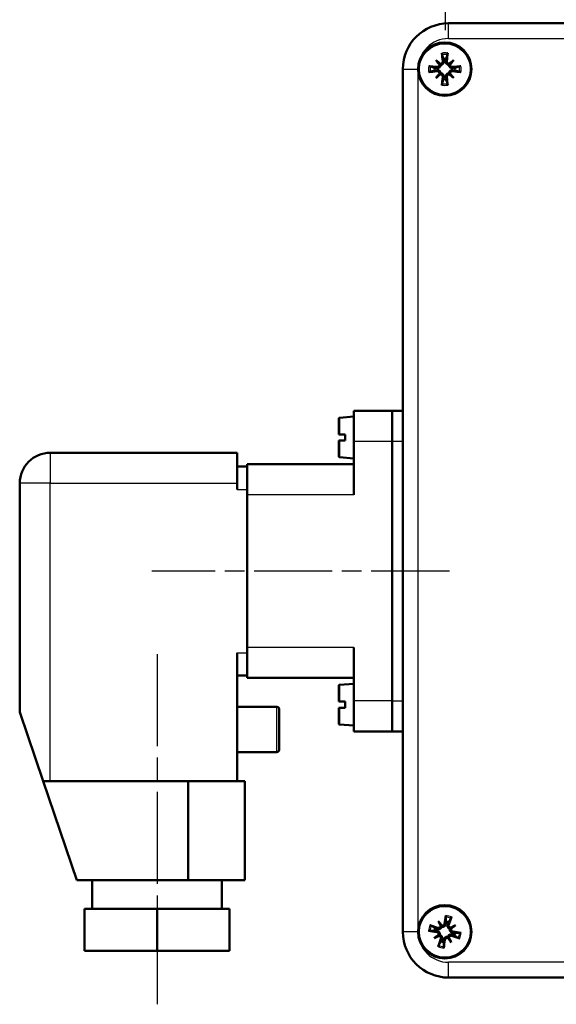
# Model space of a CAD drawing. Header units: millimetres. Extents: x 86 to 855, y 272 to 1215.
# Tile 2 of 9: x 662 to 732, y 568 to 697. Entities that reach past the tile are written whole.
import ezdxf

# ---------------------------------------------------------------- set-up
doc = ezdxf.new("R2010")
doc.units = ezdxf.units.MM
doc.header["$LTSCALE"] = 5
doc.linetypes.add('CHAIN', pattern=[0.3543, 0.2362, -0.0295, 0.0591, -0.0295])
for name, color, linetype, lineweight in [('Mittellinie(DIN)', 4, 'CHAIN', 25), ('Sichtbare Kanten(DIN)', 7, 'Continuous', 50), ('Sichtbare tangentiale Kanten(DIN)', 3, 'Continuous', 25)]:
    doc.layers.add(name, color=color, linetype=linetype, lineweight=lineweight)

msp = doc.modelspace()

# ---------------------------------------------------------------- linework, layer by layer
at = {"layer": 'Mittellinie(DIN)', "linetype": 'CHAIN', "ltscale": 23.990969}
msp.add_line((717.83, 696.05), (717.83, 759.82), dxfattribs=at)
at = {"layer": 'Mittellinie(DIN)', "linetype": 'CHAIN', "ltscale": 8.667317}
msp.add_line((718.36, 625.2), (679.36, 625.2), dxfattribs=at)
at = {"layer": 'Mittellinie(DIN)', "linetype": 'CHAIN', "ltscale": 10.193231}
msp.add_line((680.06, 614.32), (680.06, 568.45), dxfattribs=at)
at = {"layer": 'Sichtbare Kanten(DIN)'}
for p, q in [((786.26, 696.95), (718.26, 696.95)), ((716.6, 692.11), (717.08, 691.62)), ((717.08, 691.62), (717.22, 691.49)), ((717.58, 692.28), (717.62, 692.01)), ((717.89, 692.01), (717.93, 692.28)), ((718.43, 691.62), (718.29, 691.49)), ((718.92, 692.11), (718.43, 691.62)), ((712.26, 690.95), (712.26, 577.95)), ((716.7, 691.08), (716.43, 691.13)), ((716.43, 690.77), (716.7, 690.82)), ((716.6, 689.79), (717.08, 690.28)), ((717.08, 690.28), (717.22, 690.41)), ((718.43, 690.28), (718.29, 690.41)), ((718.92, 689.79), (718.43, 690.28)), ((719.08, 691.13), (718.81, 691.08)), ((718.81, 690.82), (719.08, 690.77)), ((717.62, 689.9), (717.58, 689.62)), ((717.93, 689.62), (717.89, 689.9)), ((705.86, 642.2), (705.86, 646.2)), ((710.86, 646.2), (705.86, 646.2)), ((710.86, 646.2), (710.86, 642.2)), ((710.86, 646.2), (712.26, 646.2)), ((710.86, 646.2), (710.86, 642.2)), ((703.86, 643.1), (703.86, 645.18)), ((703.95, 645.28), (705.86, 645.45)), ((703.86, 643.1), (703.95, 643.1)), ((703.95, 642.3), (703.86, 642.3)), ((703.86, 640.22), (703.86, 642.3)), ((703.95, 643.1), (704.71, 643.1)), ((704.71, 642.3), (703.95, 642.3)), ((704.71, 642.3), (704.71, 643.1)), ((705.86, 642.2), (705.86, 635.2)), ((710.86, 642.2), (710.86, 608.2)), ((710.86, 608.2), (710.86, 642.2)), ((690.56, 640.7), (666.06, 640.7)), ((690.56, 640.7), (690.56, 636.7)), ((703.95, 640.12), (705.86, 639.95)), ((690.56, 638.9), (691.86, 638.9)), ((705.86, 639.2), (691.86, 639.2)), ((691.86, 638.81), (691.86, 639.2)), ((691.86, 638.81), (691.86, 635.9)), ((662.06, 636.7), (662.06, 606.7)), ((690.56, 636.7), (690.56, 635.9)), ((691.86, 614.5), (691.86, 635.9)), ((691.86, 635.2), (691.86, 615.2)), ((705.86, 615.2), (705.86, 608.2)), ((690.56, 614.5), (690.56, 597.7)), ((691.86, 614.5), (691.86, 611.59)), ((690.56, 611.5), (691.86, 611.5)), ((691.86, 611.2), (691.86, 611.59)), ((705.86, 611.2), (691.86, 611.2)), ((703.86, 608.1), (703.86, 610.18)), ((703.95, 610.28), (705.86, 610.45)), ((703.86, 608.1), (703.95, 608.1)), ((703.95, 608.1), (704.71, 608.1)), ((704.71, 607.3), (704.71, 608.1)), ((705.86, 604.2), (705.86, 608.2)), ((710.86, 608.2), (710.86, 604.2)), ((710.86, 608.2), (710.86, 604.2)), ((665.12, 597.7), (662.06, 606.7)), ((690.56, 607.4), (695.76, 607.4)), ((696.06, 607.1), (696.06, 601.8)), ((703.95, 607.3), (703.86, 607.3)), ((703.86, 605.22), (703.86, 607.3)), ((704.71, 607.3), (703.95, 607.3)), ((703.95, 605.12), (705.86, 604.95)), ((705.86, 604.2), (710.86, 604.2)), ((710.86, 604.2), (712.26, 604.2)), ((690.56, 601.5), (695.76, 601.5)), ((665.12, 597.7), (669.56, 584.7)), ((666.06, 597.7), (665.12, 597.7)), ((690.56, 597.7), (666.06, 597.7)), ((684.14, 597.7), (684.14, 584.7)), ((690.56, 597.7), (691.56, 597.7)), ((691.56, 597.7), (691.56, 584.7)), ((669.56, 584.7), (684.14, 584.7)), ((671.56, 584.7), (671.56, 580.95)), ((691.56, 584.7), (684.14, 584.7)), ((688.56, 584.7), (688.56, 580.95)), ((670.56, 580.95), (680.06, 580.95)), ((670.56, 580.95), (670.56, 575.45)), ((680.06, 580.95), (689.56, 580.95)), ((680.06, 580.95), (680.06, 575.45)), ((689.56, 580.95), (689.56, 575.45)), ((716.91, 579.36), (717.26, 578.77)), ((717.9, 579.28), (717.88, 579.01)), ((718.14, 578.94), (718.25, 579.2)), ((716.43, 578.1), (716.7, 578.08)), ((716.76, 578.33), (716.51, 578.44)), ((717.26, 578.77), (717.36, 578.6)), ((718.57, 578.44), (718.41, 578.34)), ((719.16, 578.8), (718.57, 578.44)), ((719.09, 577.8), (718.81, 577.83)), ((716.35, 577.1), (716.94, 577.46)), ((716.94, 577.46), (717.11, 577.56)), ((717.37, 576.96), (717.26, 576.71)), ((717.61, 576.62), (717.63, 576.9)), ((718.25, 577.14), (718.15, 577.3)), ((718.6, 576.55), (718.25, 577.14)), ((718.75, 577.57), (719, 577.46)), ((670.56, 575.45), (680.06, 575.45)), ((680.06, 575.45), (689.56, 575.45)), ((718.26, 571.95), (786.26, 571.95))]:
    msp.add_line(p, q, dxfattribs=at)
at = {"layer": 'Sichtbare Kanten(DIN)', "flags": 128}
for points in [[(717.41, 692.85), (717.4, 692.85), (717.4, 692.86), (717.4, 692.86), (717.4, 692.87), (717.4, 692.88), (717.4, 692.88), (717.4, 692.89), (717.39, 692.9), (717.39, 692.91), (717.39, 692.92), (717.39, 692.92), (717.39, 692.93), (717.39, 692.94), (717.39, 692.95), (717.38, 692.96), (717.38, 692.97), (717.38, 692.98), (717.38, 692.99), (717.38, 693), (717.38, 693.01), (717.38, 693.02), (717.38, 693.03), (717.37, 693.04), (717.37, 693.05)], [(717.41, 692.85), (717.41, 692.82), (717.42, 692.79), (717.43, 692.77), (717.44, 692.74), (717.45, 692.71), (717.45, 692.69), (717.46, 692.66), (717.47, 692.64), (717.48, 692.61), (717.49, 692.59), (717.49, 692.56), (717.5, 692.54), (717.51, 692.51), (717.51, 692.49), (717.52, 692.47), (717.53, 692.45), (717.53, 692.42), (717.54, 692.4), (717.55, 692.38), (717.55, 692.36), (717.56, 692.34), (717.57, 692.32), (717.57, 692.3), (717.58, 692.28)], [(717.93, 692.28), (717.94, 692.3), (717.95, 692.32), (717.95, 692.34), (717.96, 692.36), (717.96, 692.38), (717.97, 692.4), (717.98, 692.42), (717.98, 692.45), (717.99, 692.47), (718, 692.49), (718, 692.51), (718.01, 692.54), (718.02, 692.56), (718.03, 692.59), (718.03, 692.61), (718.04, 692.64), (718.05, 692.66), (718.06, 692.69), (718.06, 692.71), (718.07, 692.74), (718.08, 692.77), (718.09, 692.79), (718.1, 692.82), (718.11, 692.85)], [(718.14, 693.05), (718.14, 693.04), (718.14, 693.03), (718.13, 693.02), (718.13, 693.01), (718.13, 693), (718.13, 692.99), (718.13, 692.98), (718.13, 692.97), (718.13, 692.96), (718.13, 692.95), (718.12, 692.94), (718.12, 692.93), (718.12, 692.92), (718.12, 692.92), (718.12, 692.91), (718.12, 692.9), (718.12, 692.89), (718.11, 692.88), (718.11, 692.88), (718.11, 692.87), (718.11, 692.86), (718.11, 692.86), (718.11, 692.85), (718.11, 692.85)], [(715.66, 691.33), (715.67, 691.33), (715.68, 691.33), (715.69, 691.33), (715.7, 691.33), (715.71, 691.33), (715.72, 691.33), (715.73, 691.33), (715.74, 691.32), (715.75, 691.32), (715.76, 691.32), (715.77, 691.32), (715.77, 691.32), (715.78, 691.32), (715.79, 691.32), (715.8, 691.31), (715.81, 691.31), (715.82, 691.31), (715.82, 691.31), (715.83, 691.31), (715.84, 691.31), (715.84, 691.31), (715.85, 691.3), (715.85, 691.3), (715.86, 691.3)], [(716.43, 691.13), (716.41, 691.13), (716.39, 691.14), (716.37, 691.15), (716.35, 691.15), (716.33, 691.16), (716.3, 691.17), (716.28, 691.17), (716.26, 691.18), (716.24, 691.19), (716.22, 691.19), (716.19, 691.2), (716.17, 691.21), (716.15, 691.21), (716.12, 691.22), (716.1, 691.23), (716.07, 691.24), (716.05, 691.24), (716.02, 691.25), (716, 691.26), (715.97, 691.27), (715.94, 691.28), (715.91, 691.28), (715.89, 691.29), (715.86, 691.3)], [(717.22, 691.49), (717.22, 691.46), (717.21, 691.42), (717.2, 691.39), (717.19, 691.36), (717.18, 691.33), (717.17, 691.3), (717.15, 691.28), (717.13, 691.25), (717.11, 691.23), (717.09, 691.2), (717.06, 691.18), (717.04, 691.16), (717.01, 691.14), (716.99, 691.13), (716.96, 691.12), (716.93, 691.1), (716.9, 691.1), (716.87, 691.09), (716.85, 691.08), (716.82, 691.08), (716.79, 691.08), (716.76, 691.08), (716.73, 691.08), (716.7, 691.08)], [(717.06, 691.54), (717.06, 691.52), (717.06, 691.49), (717.05, 691.47), (717.05, 691.45), (717.04, 691.43), (717.03, 691.41), (717.02, 691.39), (717.01, 691.37), (717, 691.35), (716.99, 691.34), (716.97, 691.32), (716.96, 691.31), (716.94, 691.29), (716.92, 691.28), (716.9, 691.27), (716.88, 691.26), (716.86, 691.25), (716.84, 691.24), (716.82, 691.24), (716.8, 691.23), (716.78, 691.23), (716.76, 691.23), (716.74, 691.23), (716.72, 691.23)], [(717.48, 691.99), (717.48, 691.97), (717.48, 691.95), (717.48, 691.93), (717.47, 691.9), (717.47, 691.88), (717.46, 691.86), (717.46, 691.84), (717.45, 691.82), (717.44, 691.8), (717.43, 691.78), (717.41, 691.77), (717.4, 691.75), (717.39, 691.74), (717.37, 691.72), (717.35, 691.71), (717.33, 691.7), (717.31, 691.68), (717.3, 691.67), (717.27, 691.67), (717.25, 691.66), (717.23, 691.66), (717.21, 691.65), (717.19, 691.65), (717.17, 691.65)], [(717.62, 692.01), (717.63, 691.98), (717.63, 691.95), (717.63, 691.92), (717.63, 691.89), (717.63, 691.86), (717.62, 691.83), (717.61, 691.8), (717.6, 691.77), (717.59, 691.75), (717.58, 691.72), (717.56, 691.69), (717.55, 691.67), (717.53, 691.64), (717.51, 691.62), (717.48, 691.6), (717.46, 691.58), (717.43, 691.56), (717.4, 691.54), (717.38, 691.53), (717.35, 691.51), (717.31, 691.5), (717.28, 691.5), (717.25, 691.49), (717.22, 691.49)], [(718.29, 691.49), (718.26, 691.49), (718.23, 691.5), (718.2, 691.5), (718.17, 691.51), (718.14, 691.53), (718.11, 691.54), (718.08, 691.56), (718.05, 691.58), (718.03, 691.6), (718.01, 691.62), (717.98, 691.64), (717.96, 691.67), (717.95, 691.69), (717.93, 691.72), (717.92, 691.75), (717.91, 691.77), (717.9, 691.8), (717.89, 691.83), (717.89, 691.86), (717.88, 691.89), (717.88, 691.92), (717.88, 691.95), (717.88, 691.98), (717.89, 692.01)], [(718.34, 691.65), (718.32, 691.65), (718.3, 691.65), (718.28, 691.66), (718.26, 691.66), (718.24, 691.67), (718.22, 691.68), (718.2, 691.68), (718.18, 691.7), (718.16, 691.71), (718.14, 691.72), (718.13, 691.74), (718.11, 691.75), (718.1, 691.77), (718.08, 691.78), (718.07, 691.8), (718.06, 691.82), (718.05, 691.84), (718.05, 691.86), (718.04, 691.88), (718.04, 691.9), (718.03, 691.93), (718.03, 691.95), (718.03, 691.97), (718.03, 691.99)], [(718.81, 691.08), (718.78, 691.08), (718.75, 691.08), (718.73, 691.08), (718.7, 691.08), (718.67, 691.08), (718.64, 691.09), (718.61, 691.1), (718.58, 691.1), (718.55, 691.12), (718.53, 691.13), (718.5, 691.14), (718.47, 691.16), (718.45, 691.18), (718.42, 691.2), (718.4, 691.23), (718.38, 691.25), (718.36, 691.28), (718.35, 691.3), (718.33, 691.33), (718.32, 691.36), (718.31, 691.39), (718.3, 691.42), (718.3, 691.46), (718.29, 691.49)], [(718.79, 691.23), (718.77, 691.23), (718.75, 691.23), (718.73, 691.23), (718.71, 691.23), (718.69, 691.24), (718.67, 691.24), (718.65, 691.25), (718.63, 691.26), (718.61, 691.27), (718.59, 691.28), (718.57, 691.29), (718.56, 691.31), (718.54, 691.32), (718.53, 691.34), (718.51, 691.35), (718.5, 691.37), (718.49, 691.39), (718.48, 691.41), (718.47, 691.43), (718.46, 691.45), (718.46, 691.47), (718.46, 691.49), (718.45, 691.52), (718.45, 691.54)], [(719.65, 691.3), (719.62, 691.29), (719.6, 691.28), (719.57, 691.28), (719.54, 691.27), (719.52, 691.26), (719.49, 691.25), (719.46, 691.24), (719.44, 691.24), (719.41, 691.23), (719.39, 691.22), (719.37, 691.21), (719.34, 691.21), (719.32, 691.2), (719.3, 691.19), (719.27, 691.19), (719.25, 691.18), (719.23, 691.17), (719.21, 691.17), (719.19, 691.16), (719.16, 691.15), (719.14, 691.15), (719.12, 691.14), (719.1, 691.13), (719.08, 691.13)], [(719.65, 691.3), (719.66, 691.3), (719.66, 691.3), (719.67, 691.31), (719.67, 691.31), (719.68, 691.31), (719.69, 691.31), (719.7, 691.31), (719.7, 691.31), (719.71, 691.31), (719.72, 691.32), (719.73, 691.32), (719.74, 691.32), (719.75, 691.32), (719.76, 691.32), (719.77, 691.32), (719.78, 691.32), (719.79, 691.33), (719.8, 691.33), (719.8, 691.33), (719.81, 691.33), (719.82, 691.33), (719.83, 691.33), (719.84, 691.33), (719.85, 691.33)], [(715.86, 690.6), (715.85, 690.6), (715.85, 690.6), (715.84, 690.6), (715.84, 690.6), (715.83, 690.59), (715.82, 690.59), (715.82, 690.59), (715.81, 690.59), (715.8, 690.59), (715.79, 690.59), (715.78, 690.58), (715.77, 690.58), (715.77, 690.58), (715.76, 690.58), (715.75, 690.58), (715.74, 690.58), (715.73, 690.58), (715.72, 690.58), (715.71, 690.57), (715.7, 690.57), (715.69, 690.57), (715.68, 690.57), (715.67, 690.57), (715.66, 690.57)], [(715.86, 690.6), (715.89, 690.61), (715.91, 690.62), (715.94, 690.63), (715.97, 690.63), (716, 690.64), (716.02, 690.65), (716.05, 690.66), (716.07, 690.67), (716.1, 690.67), (716.12, 690.68), (716.15, 690.69), (716.17, 690.7), (716.19, 690.7), (716.22, 690.71), (716.24, 690.72), (716.26, 690.72), (716.28, 690.73), (716.3, 690.74), (716.33, 690.74), (716.35, 690.75), (716.37, 690.76), (716.39, 690.76), (716.41, 690.77), (716.43, 690.77)], [(716.7, 690.82), (716.73, 690.82), (716.76, 690.83), (716.79, 690.83), (716.82, 690.82), (716.85, 690.82), (716.87, 690.81), (716.9, 690.81), (716.93, 690.8), (716.96, 690.79), (716.99, 690.77), (717.01, 690.76), (717.04, 690.74), (717.06, 690.72), (717.09, 690.7), (717.11, 690.68), (717.13, 690.65), (717.15, 690.63), (717.17, 690.6), (717.18, 690.57), (717.19, 690.54), (717.2, 690.51), (717.21, 690.48), (717.22, 690.45), (717.22, 690.41)], [(716.72, 690.67), (716.74, 690.67), (716.76, 690.67), (716.78, 690.67), (716.8, 690.67), (716.82, 690.67), (716.85, 690.66), (716.87, 690.65), (716.89, 690.64), (716.91, 690.63), (716.92, 690.62), (716.94, 690.61), (716.96, 690.6), (716.97, 690.58), (716.99, 690.57), (717, 690.55), (717.01, 690.53), (717.02, 690.51), (717.03, 690.49), (717.04, 690.47), (717.05, 690.45), (717.05, 690.43), (717.06, 690.41), (717.06, 690.39), (717.06, 690.37)], [(717.17, 690.25), (717.19, 690.25), (717.21, 690.25), (717.23, 690.25), (717.25, 690.24), (717.28, 690.24), (717.3, 690.23), (717.32, 690.22), (717.34, 690.21), (717.35, 690.19), (717.37, 690.18), (717.39, 690.17), (717.4, 690.15), (717.41, 690.14), (717.43, 690.12), (717.44, 690.1), (717.45, 690.08), (717.46, 690.06), (717.46, 690.04), (717.47, 690.02), (717.48, 690), (717.48, 689.98), (717.48, 689.96), (717.48, 689.93), (717.48, 689.91)], [(717.22, 690.41), (717.25, 690.41), (717.28, 690.41), (717.31, 690.4), (717.35, 690.39), (717.38, 690.38), (717.4, 690.36), (717.43, 690.34), (717.46, 690.33), (717.48, 690.31), (717.51, 690.28), (717.53, 690.26), (717.55, 690.23), (717.56, 690.21), (717.58, 690.18), (717.59, 690.16), (717.6, 690.13), (717.61, 690.1), (717.62, 690.07), (717.63, 690.04), (717.63, 690.01), (717.63, 689.98), (717.63, 689.95), (717.63, 689.92), (717.62, 689.9)], [(717.89, 689.9), (717.88, 689.92), (717.88, 689.95), (717.88, 689.98), (717.88, 690.01), (717.89, 690.04), (717.89, 690.07), (717.9, 690.1), (717.91, 690.13), (717.92, 690.16), (717.93, 690.18), (717.95, 690.21), (717.96, 690.23), (717.98, 690.26), (718.01, 690.28), (718.03, 690.31), (718.05, 690.33), (718.08, 690.34), (718.11, 690.36), (718.14, 690.38), (718.17, 690.39), (718.2, 690.4), (718.23, 690.41), (718.26, 690.41), (718.29, 690.41)], [(718.03, 689.91), (718.03, 689.93), (718.03, 689.96), (718.03, 689.98), (718.04, 690), (718.04, 690.02), (718.05, 690.04), (718.05, 690.06), (718.06, 690.08), (718.07, 690.1), (718.09, 690.12), (718.1, 690.14), (718.11, 690.15), (718.13, 690.17), (718.14, 690.18), (718.16, 690.19), (718.18, 690.21), (718.2, 690.22), (718.22, 690.23), (718.24, 690.24), (718.26, 690.24), (718.28, 690.25), (718.3, 690.25), (718.32, 690.25), (718.34, 690.25)], [(718.29, 690.41), (718.3, 690.45), (718.3, 690.48), (718.31, 690.51), (718.32, 690.54), (718.33, 690.57), (718.35, 690.6), (718.36, 690.63), (718.38, 690.65), (718.4, 690.68), (718.42, 690.7), (718.45, 690.72), (718.47, 690.74), (718.5, 690.76), (718.53, 690.77), (718.55, 690.79), (718.58, 690.8), (718.61, 690.81), (718.64, 690.81), (718.67, 690.82), (718.7, 690.82), (718.73, 690.83), (718.75, 690.83), (718.78, 690.82), (718.81, 690.82)], [(718.45, 690.37), (718.45, 690.39), (718.46, 690.41), (718.46, 690.43), (718.47, 690.45), (718.47, 690.47), (718.48, 690.49), (718.49, 690.51), (718.5, 690.53), (718.51, 690.55), (718.53, 690.57), (718.54, 690.58), (718.56, 690.6), (718.57, 690.61), (718.59, 690.62), (718.61, 690.63), (718.63, 690.64), (718.65, 690.65), (718.67, 690.66), (718.69, 690.67), (718.71, 690.67), (718.73, 690.67), (718.75, 690.67), (718.77, 690.67), (718.79, 690.67)], [(719.08, 690.77), (719.1, 690.77), (719.12, 690.76), (719.14, 690.76), (719.16, 690.75), (719.19, 690.74), (719.21, 690.74), (719.23, 690.73), (719.25, 690.72), (719.27, 690.72), (719.3, 690.71), (719.32, 690.7), (719.34, 690.7), (719.37, 690.69), (719.39, 690.68), (719.41, 690.67), (719.44, 690.67), (719.46, 690.66), (719.49, 690.65), (719.52, 690.64), (719.54, 690.63), (719.57, 690.63), (719.6, 690.62), (719.62, 690.61), (719.65, 690.6)], [(719.85, 690.57), (719.84, 690.57), (719.83, 690.57), (719.82, 690.57), (719.81, 690.57), (719.8, 690.57), (719.8, 690.58), (719.79, 690.58), (719.78, 690.58), (719.77, 690.58), (719.76, 690.58), (719.75, 690.58), (719.74, 690.58), (719.73, 690.58), (719.72, 690.59), (719.71, 690.59), (719.7, 690.59), (719.7, 690.59), (719.69, 690.59), (719.68, 690.59), (719.67, 690.6), (719.67, 690.6), (719.66, 690.6), (719.66, 690.6), (719.65, 690.6)], [(717.37, 688.85), (717.37, 688.86), (717.38, 688.87), (717.38, 688.88), (717.38, 688.89), (717.38, 688.9), (717.38, 688.91), (717.38, 688.92), (717.38, 688.93), (717.38, 688.94), (717.39, 688.95), (717.39, 688.96), (717.39, 688.97), (717.39, 688.98), (717.39, 688.99), (717.39, 689), (717.39, 689), (717.4, 689.01), (717.4, 689.02), (717.4, 689.03), (717.4, 689.03), (717.4, 689.04), (717.4, 689.04), (717.4, 689.05), (717.41, 689.05)], [(717.58, 689.62), (717.57, 689.6), (717.57, 689.58), (717.56, 689.56), (717.55, 689.54), (717.55, 689.52), (717.54, 689.5), (717.53, 689.48), (717.53, 689.46), (717.52, 689.43), (717.51, 689.41), (717.51, 689.39), (717.5, 689.36), (717.49, 689.34), (717.49, 689.32), (717.48, 689.29), (717.47, 689.27), (717.46, 689.24), (717.45, 689.22), (717.45, 689.19), (717.44, 689.16), (717.43, 689.14), (717.42, 689.11), (717.41, 689.08), (717.41, 689.05)], [(718.11, 689.05), (718.1, 689.08), (718.09, 689.11), (718.08, 689.14), (718.07, 689.16), (718.06, 689.19), (718.06, 689.22), (718.05, 689.24), (718.04, 689.27), (718.03, 689.29), (718.03, 689.32), (718.02, 689.34), (718.01, 689.36), (718, 689.39), (718, 689.41), (717.99, 689.43), (717.98, 689.46), (717.98, 689.48), (717.97, 689.5), (717.96, 689.52), (717.96, 689.54), (717.95, 689.56), (717.95, 689.58), (717.94, 689.6), (717.93, 689.62)], [(718.11, 689.05), (718.11, 689.05), (718.11, 689.04), (718.11, 689.04), (718.11, 689.03), (718.11, 689.03), (718.11, 689.02), (718.12, 689.01), (718.12, 689), (718.12, 689), (718.12, 688.99), (718.12, 688.98), (718.12, 688.97), (718.12, 688.96), (718.13, 688.95), (718.13, 688.94), (718.13, 688.93), (718.13, 688.92), (718.13, 688.91), (718.13, 688.9), (718.13, 688.89), (718.13, 688.88), (718.14, 688.87), (718.14, 688.86), (718.14, 688.85)], [(717.87, 579.88), (717.87, 579.88), (717.87, 579.89), (717.87, 579.89), (717.87, 579.9), (717.87, 579.91), (717.87, 579.91), (717.87, 579.92), (717.87, 579.93), (717.87, 579.94), (717.87, 579.95), (717.87, 579.95), (717.88, 579.96), (717.88, 579.97), (717.88, 579.98), (717.88, 579.99), (717.88, 580), (717.88, 580.01), (717.88, 580.02), (717.88, 580.03), (717.88, 580.04), (717.89, 580.05), (717.89, 580.06), (717.89, 580.07), (717.89, 580.08)], [(717.87, 579.88), (717.87, 579.85), (717.88, 579.82), (717.88, 579.79), (717.88, 579.76), (717.88, 579.73), (717.88, 579.71), (717.88, 579.68), (717.88, 579.65), (717.89, 579.63), (717.89, 579.6), (717.89, 579.58), (717.89, 579.55), (717.89, 579.53), (717.89, 579.5), (717.89, 579.48), (717.89, 579.46), (717.9, 579.43), (717.9, 579.41), (717.9, 579.39), (717.9, 579.37), (717.9, 579.34), (717.9, 579.32), (717.9, 579.3), (717.9, 579.28)], [(718.25, 579.2), (718.26, 579.21), (718.27, 579.23), (718.28, 579.25), (718.29, 579.27), (718.3, 579.29), (718.31, 579.31), (718.33, 579.33), (718.34, 579.35), (718.35, 579.37), (718.36, 579.39), (718.37, 579.41), (718.39, 579.43), (718.4, 579.45), (718.41, 579.47), (718.42, 579.49), (718.44, 579.52), (718.45, 579.54), (718.47, 579.56), (718.48, 579.59), (718.49, 579.61), (718.51, 579.63), (718.52, 579.66), (718.54, 579.68), (718.55, 579.71)], [(718.63, 579.9), (718.63, 579.89), (718.62, 579.88), (718.62, 579.87), (718.62, 579.86), (718.61, 579.85), (718.61, 579.84), (718.61, 579.83), (718.6, 579.82), (718.6, 579.81), (718.6, 579.8), (718.59, 579.79), (718.59, 579.79), (718.59, 579.78), (718.58, 579.77), (718.58, 579.76), (718.58, 579.75), (718.57, 579.75), (718.57, 579.74), (718.57, 579.73), (718.56, 579.73), (718.56, 579.72), (718.56, 579.72), (718.55, 579.71), (718.55, 579.71)], [(715.83, 578.07), (715.83, 578.07), (715.82, 578.07), (715.81, 578.07), (715.81, 578.07), (715.8, 578.07), (715.79, 578.07), (715.79, 578.07), (715.78, 578.07), (715.77, 578.07), (715.76, 578.07), (715.75, 578.07), (715.74, 578.07), (715.74, 578.07), (715.73, 578.07), (715.72, 578.07), (715.71, 578.07), (715.7, 578.08), (715.69, 578.08), (715.68, 578.08), (715.67, 578.08), (715.66, 578.08), (715.65, 578.08), (715.64, 578.08), (715.63, 578.09)], [(715.81, 578.83), (715.82, 578.82), (715.83, 578.82), (715.84, 578.82), (715.85, 578.81), (715.86, 578.81), (715.87, 578.81), (715.88, 578.8), (715.89, 578.8), (715.89, 578.8), (715.9, 578.79), (715.91, 578.79), (715.92, 578.78), (715.93, 578.78), (715.94, 578.78), (715.95, 578.77), (715.95, 578.77), (715.96, 578.77), (715.97, 578.76), (715.97, 578.76), (715.98, 578.76), (715.98, 578.76), (715.99, 578.75), (715.99, 578.75), (716, 578.75)], [(715.83, 578.07), (715.86, 578.07), (715.89, 578.07), (715.92, 578.07), (715.94, 578.07), (715.97, 578.07), (716, 578.08), (716.03, 578.08), (716.05, 578.08), (716.08, 578.08), (716.1, 578.08), (716.13, 578.08), (716.15, 578.08), (716.18, 578.09), (716.2, 578.09), (716.23, 578.09), (716.25, 578.09), (716.27, 578.09), (716.3, 578.09), (716.32, 578.09), (716.34, 578.09), (716.36, 578.1), (716.38, 578.1), (716.4, 578.1), (716.43, 578.1)], [(716.51, 578.44), (716.49, 578.45), (716.47, 578.46), (716.46, 578.47), (716.44, 578.49), (716.42, 578.5), (716.4, 578.51), (716.38, 578.52), (716.36, 578.53), (716.34, 578.54), (716.32, 578.56), (716.3, 578.57), (716.28, 578.58), (716.26, 578.59), (716.23, 578.61), (716.21, 578.62), (716.19, 578.63), (716.17, 578.65), (716.14, 578.66), (716.12, 578.67), (716.1, 578.69), (716.07, 578.7), (716.05, 578.72), (716.02, 578.73), (716, 578.75)], [(716.68, 577.93), (716.7, 577.93), (716.72, 577.92), (716.74, 577.92), (716.76, 577.91), (716.78, 577.9), (716.8, 577.89), (716.82, 577.88), (716.84, 577.86), (716.85, 577.85), (716.87, 577.83), (716.88, 577.82), (716.89, 577.8), (716.91, 577.78), (716.92, 577.76), (716.92, 577.74), (716.93, 577.72), (716.94, 577.7), (716.94, 577.68), (716.95, 577.66), (716.95, 577.63), (716.95, 577.61), (716.94, 577.59), (716.94, 577.57), (716.94, 577.55)], [(716.7, 578.08), (716.73, 578.07), (716.76, 578.07), (716.78, 578.06), (716.81, 578.05), (716.84, 578.04), (716.87, 578.03), (716.89, 578.02), (716.92, 578), (716.94, 577.98), (716.97, 577.96), (716.99, 577.94), (717.01, 577.92), (717.03, 577.9), (717.05, 577.87), (717.06, 577.84), (717.08, 577.81), (717.09, 577.78), (717.1, 577.75), (717.11, 577.72), (717.11, 577.69), (717.11, 577.66), (717.11, 577.62), (717.11, 577.59), (717.11, 577.56)], [(717.36, 578.6), (717.35, 578.57), (717.34, 578.54), (717.33, 578.51), (717.31, 578.49), (717.29, 578.46), (717.27, 578.44), (717.25, 578.41), (717.22, 578.39), (717.19, 578.37), (717.17, 578.35), (717.14, 578.34), (717.11, 578.33), (717.08, 578.32), (717.05, 578.31), (717.02, 578.3), (716.99, 578.3), (716.96, 578.3), (716.93, 578.3), (716.9, 578.3), (716.87, 578.3), (716.84, 578.31), (716.82, 578.31), (716.79, 578.32), (716.76, 578.33)], [(717.22, 578.69), (717.21, 578.67), (717.21, 578.65), (717.2, 578.63), (717.19, 578.61), (717.18, 578.59), (717.16, 578.57), (717.15, 578.55), (717.13, 578.54), (717.12, 578.52), (717.1, 578.51), (717.08, 578.5), (717.07, 578.49), (717.05, 578.48), (717.03, 578.47), (717.01, 578.46), (716.98, 578.46), (716.96, 578.46), (716.94, 578.45), (716.92, 578.45), (716.9, 578.45), (716.88, 578.46), (716.86, 578.46), (716.84, 578.46), (716.82, 578.47)], [(717.74, 579.02), (717.73, 579), (717.73, 578.98), (717.72, 578.96), (717.71, 578.94), (717.7, 578.92), (717.69, 578.9), (717.68, 578.89), (717.67, 578.87), (717.65, 578.85), (717.64, 578.84), (717.62, 578.83), (717.6, 578.81), (717.59, 578.8), (717.57, 578.79), (717.55, 578.78), (717.53, 578.77), (717.5, 578.77), (717.48, 578.76), (717.46, 578.76), (717.44, 578.76), (717.42, 578.76), (717.4, 578.76), (717.38, 578.77), (717.36, 578.77)], [(717.88, 579.01), (717.88, 578.98), (717.87, 578.95), (717.87, 578.92), (717.86, 578.89), (717.85, 578.87), (717.84, 578.84), (717.82, 578.81), (717.81, 578.79), (717.79, 578.76), (717.77, 578.74), (717.75, 578.72), (717.73, 578.7), (717.7, 578.68), (717.67, 578.66), (717.65, 578.64), (717.62, 578.63), (717.59, 578.62), (717.56, 578.61), (717.52, 578.6), (717.49, 578.6), (717.46, 578.59), (717.43, 578.59), (717.4, 578.6), (717.36, 578.6)], [(718.41, 578.34), (718.38, 578.35), (718.35, 578.37), (718.32, 578.38), (718.29, 578.4), (718.26, 578.42), (718.24, 578.44), (718.22, 578.46), (718.2, 578.49), (718.18, 578.51), (718.16, 578.54), (718.14, 578.57), (718.13, 578.6), (718.12, 578.63), (718.11, 578.66), (718.11, 578.68), (718.1, 578.71), (718.1, 578.74), (718.1, 578.77), (718.1, 578.8), (718.11, 578.83), (718.11, 578.86), (718.12, 578.89), (718.13, 578.92), (718.14, 578.94)], [(718.49, 578.49), (718.47, 578.49), (718.45, 578.5), (718.43, 578.51), (718.41, 578.52), (718.39, 578.53), (718.38, 578.54), (718.36, 578.56), (718.34, 578.57), (718.33, 578.59), (718.32, 578.61), (718.3, 578.62), (718.29, 578.64), (718.28, 578.66), (718.28, 578.68), (718.27, 578.7), (718.26, 578.72), (718.26, 578.74), (718.26, 578.77), (718.26, 578.79), (718.26, 578.81), (718.26, 578.83), (718.26, 578.85), (718.27, 578.87), (718.28, 578.89)], [(718.81, 577.83), (718.78, 577.83), (718.76, 577.83), (718.73, 577.84), (718.7, 577.85), (718.67, 577.86), (718.64, 577.87), (718.62, 577.89), (718.59, 577.9), (718.57, 577.92), (718.55, 577.94), (718.52, 577.96), (718.5, 577.98), (718.48, 578.01), (718.46, 578.03), (718.45, 578.06), (718.43, 578.09), (718.42, 578.12), (718.41, 578.15), (718.41, 578.18), (718.4, 578.21), (718.4, 578.25), (718.4, 578.28), (718.4, 578.31), (718.41, 578.34)], [(718.83, 577.97), (718.81, 577.98), (718.79, 577.98), (718.77, 577.99), (718.75, 577.99), (718.73, 578), (718.71, 578.02), (718.69, 578.03), (718.67, 578.04), (718.66, 578.06), (718.64, 578.07), (718.63, 578.09), (718.62, 578.1), (718.61, 578.12), (718.6, 578.14), (718.59, 578.16), (718.58, 578.18), (718.57, 578.2), (718.57, 578.22), (718.57, 578.25), (718.56, 578.27), (718.57, 578.29), (718.57, 578.31), (718.57, 578.33), (718.57, 578.35)], [(719.68, 577.83), (719.65, 577.83), (719.62, 577.83), (719.59, 577.83), (719.57, 577.83), (719.54, 577.83), (719.51, 577.83), (719.49, 577.82), (719.46, 577.82), (719.43, 577.82), (719.41, 577.82), (719.38, 577.82), (719.36, 577.82), (719.33, 577.82), (719.31, 577.82), (719.29, 577.81), (719.26, 577.81), (719.24, 577.81), (719.22, 577.81), (719.19, 577.81), (719.17, 577.81), (719.15, 577.81), (719.13, 577.81), (719.11, 577.81), (719.09, 577.8)], [(719.68, 577.83), (719.69, 577.84), (719.69, 577.84), (719.7, 577.84), (719.7, 577.84), (719.71, 577.83), (719.72, 577.83), (719.72, 577.83), (719.73, 577.83), (719.74, 577.83), (719.75, 577.83), (719.76, 577.83), (719.77, 577.83), (719.78, 577.83), (719.79, 577.83), (719.8, 577.83), (719.81, 577.83), (719.82, 577.83), (719.83, 577.83), (719.84, 577.82), (719.84, 577.82), (719.85, 577.82), (719.86, 577.82), (719.87, 577.82), (719.88, 577.82)], [(717.26, 576.71), (717.25, 576.69), (717.24, 576.67), (717.23, 576.65), (717.22, 576.63), (717.21, 576.61), (717.2, 576.59), (717.19, 576.58), (717.17, 576.56), (717.16, 576.54), (717.15, 576.51), (717.14, 576.49), (717.13, 576.47), (717.11, 576.45), (717.1, 576.43), (717.09, 576.41), (717.07, 576.39), (717.06, 576.36), (717.05, 576.34), (717.03, 576.32), (717.02, 576.29), (717, 576.27), (716.99, 576.24), (716.97, 576.22), (716.96, 576.19)], [(717.02, 577.41), (717.04, 577.41), (717.06, 577.4), (717.08, 577.39), (717.1, 577.38), (717.12, 577.37), (717.14, 577.36), (717.15, 577.34), (717.17, 577.33), (717.18, 577.31), (717.2, 577.3), (717.21, 577.28), (717.22, 577.26), (717.23, 577.24), (717.24, 577.22), (717.24, 577.2), (717.25, 577.18), (717.25, 577.16), (717.25, 577.14), (717.25, 577.11), (717.25, 577.09), (717.25, 577.07), (717.25, 577.05), (717.24, 577.03), (717.24, 577.01)], [(717.11, 577.56), (717.14, 577.55), (717.17, 577.54), (717.19, 577.52), (717.22, 577.5), (717.25, 577.48), (717.27, 577.46), (717.29, 577.44), (717.32, 577.42), (717.33, 577.39), (717.35, 577.36), (717.37, 577.33), (717.38, 577.3), (717.39, 577.28), (717.4, 577.25), (717.4, 577.22), (717.41, 577.19), (717.41, 577.16), (717.41, 577.13), (717.41, 577.1), (717.41, 577.07), (717.4, 577.04), (717.39, 577.01), (717.38, 576.98), (717.37, 576.96)], [(717.64, 576.03), (717.64, 576.05), (717.64, 576.08), (717.63, 576.11), (717.63, 576.14), (717.63, 576.17), (717.63, 576.2), (717.63, 576.22), (717.63, 576.25), (717.63, 576.27), (717.63, 576.3), (717.62, 576.32), (717.62, 576.35), (717.62, 576.37), (717.62, 576.4), (717.62, 576.42), (717.62, 576.45), (717.62, 576.47), (717.62, 576.49), (717.61, 576.51), (717.61, 576.54), (717.61, 576.56), (717.61, 576.58), (717.61, 576.6), (717.61, 576.62)], [(717.63, 576.9), (717.63, 576.92), (717.64, 576.95), (717.64, 576.98), (717.65, 577.01), (717.66, 577.04), (717.68, 577.06), (717.69, 577.09), (717.71, 577.12), (717.72, 577.14), (717.74, 577.16), (717.76, 577.18), (717.79, 577.2), (717.81, 577.22), (717.84, 577.24), (717.87, 577.26), (717.9, 577.27), (717.93, 577.28), (717.96, 577.29), (717.99, 577.3), (718.02, 577.31), (718.05, 577.31), (718.08, 577.31), (718.12, 577.31), (718.15, 577.3)], [(717.78, 576.88), (717.78, 576.9), (717.78, 576.92), (717.79, 576.94), (717.8, 576.96), (717.81, 576.98), (717.82, 577), (717.83, 577.02), (717.85, 577.03), (717.86, 577.05), (717.88, 577.06), (717.89, 577.08), (717.91, 577.09), (717.93, 577.1), (717.95, 577.11), (717.97, 577.12), (717.99, 577.13), (718.01, 577.13), (718.03, 577.14), (718.05, 577.14), (718.07, 577.14), (718.09, 577.14), (718.11, 577.14), (718.14, 577.14), (718.16, 577.13)], [(718.15, 577.3), (718.16, 577.33), (718.17, 577.36), (718.19, 577.39), (718.2, 577.42), (718.22, 577.44), (718.24, 577.47), (718.27, 577.49), (718.29, 577.51), (718.32, 577.53), (718.34, 577.55), (718.37, 577.56), (718.4, 577.58), (718.43, 577.59), (718.46, 577.59), (718.49, 577.6), (718.52, 577.6), (718.55, 577.61), (718.58, 577.61), (718.61, 577.61), (718.64, 577.6), (718.67, 577.6), (718.7, 577.59), (718.72, 577.58), (718.75, 577.57)], [(718.29, 577.21), (718.3, 577.24), (718.31, 577.26), (718.31, 577.27), (718.32, 577.29), (718.34, 577.31), (718.35, 577.33), (718.36, 577.35), (718.38, 577.36), (718.39, 577.38), (718.41, 577.39), (718.43, 577.4), (718.45, 577.41), (718.47, 577.42), (718.49, 577.43), (718.51, 577.44), (718.53, 577.44), (718.55, 577.45), (718.57, 577.45), (718.59, 577.45), (718.61, 577.45), (718.64, 577.45), (718.66, 577.44), (718.68, 577.44), (718.7, 577.43)], [(719, 577.46), (719.02, 577.45), (719.04, 577.44), (719.06, 577.43), (719.07, 577.42), (719.09, 577.41), (719.11, 577.39), (719.13, 577.38), (719.15, 577.37), (719.17, 577.36), (719.19, 577.35), (719.21, 577.33), (719.23, 577.32), (719.26, 577.31), (719.28, 577.3), (719.3, 577.28), (719.32, 577.27), (719.34, 577.26), (719.37, 577.24), (719.39, 577.23), (719.41, 577.21), (719.44, 577.2), (719.46, 577.18), (719.49, 577.17), (719.51, 577.15)], [(719.7, 577.08), (719.69, 577.08), (719.68, 577.08), (719.67, 577.09), (719.66, 577.09), (719.65, 577.09), (719.64, 577.1), (719.64, 577.1), (719.63, 577.1), (719.62, 577.11), (719.61, 577.11), (719.6, 577.11), (719.59, 577.12), (719.58, 577.12), (719.57, 577.12), (719.57, 577.13), (719.56, 577.13), (719.55, 577.13), (719.54, 577.14), (719.54, 577.14), (719.53, 577.14), (719.53, 577.15), (719.52, 577.15), (719.52, 577.15), (719.51, 577.15)], [(716.88, 576.01), (716.88, 576.02), (716.89, 576.03), (716.89, 576.03), (716.89, 576.04), (716.9, 576.05), (716.9, 576.06), (716.9, 576.07), (716.91, 576.08), (716.91, 576.09), (716.92, 576.1), (716.92, 576.11), (716.92, 576.12), (716.93, 576.12), (716.93, 576.13), (716.93, 576.14), (716.94, 576.15), (716.94, 576.16), (716.94, 576.16), (716.95, 576.17), (716.95, 576.17), (716.95, 576.18), (716.95, 576.18), (716.96, 576.19), (716.96, 576.19)], [(717.64, 576.03), (717.64, 576.02), (717.64, 576.02), (717.64, 576.01), (717.64, 576), (717.64, 576), (717.64, 575.99), (717.64, 575.98), (717.64, 575.97), (717.64, 575.97), (717.64, 575.96), (717.64, 575.95), (717.64, 575.94), (717.63, 575.93), (717.63, 575.92), (717.63, 575.91), (717.63, 575.9), (717.63, 575.89), (717.63, 575.88), (717.63, 575.87), (717.63, 575.86), (717.63, 575.85), (717.62, 575.84), (717.62, 575.83), (717.62, 575.82)]]:
    msp.add_lwpolyline(points, dxfattribs=at)
at = {"layer": 'Sichtbare Kanten(DIN)'}
for centre in [(717.76, 690.95), (717.76, 577.95)]:
    msp.add_circle(centre, 3.5, dxfattribs=at)
for centre, radius, start, end in [((718.26, 690.95), 6, 90, 180), ((717.76, 690.95), 1.34, 82.3918, 97.6082), ((717.76, 690.95), 1.34, 172.3918, 187.6082), ((717.76, 690.95), 1.34, 352.3918, 7.6082), ((717.76, 690.95), 1.34, 262.3918, 277.6082), ((703.96, 645.18), 0.1, 95, 180), ((666.06, 636.7), 4, 90, 180), ((703.96, 640.22), 0.1, 180, 265), ((703.96, 610.18), 0.1, 95, 180), ((695.76, 607.1), 0.3, 0, 90), ((703.96, 605.22), 0.1, 180, 265), ((695.76, 601.8), 0.3, 270, 0), ((717.76, 577.95), 1.34, 68.4705, 83.687), ((718.26, 577.95), 6, 180, 270), ((717.76, 577.95), 1.34, 158.4705, 173.687), ((717.76, 577.95), 1.34, 338.4705, 353.687), ((717.76, 577.95), 1.34, 248.4705, 263.687)]:
    msp.add_arc(centre, radius, start, end, dxfattribs=at)
for centre, major_axis, ratio, start_param, end_param in [((718.16, 691), (0.78, -6.44), 0.087156, 4.378084, 4.547777), ((717.35, 691), (0.78, 6.44), 0.087156, 4.877001, 5.046694), ((717.71, 690.55), (-6.44, 0.78), 0.087156, 4.877001, 5.046694), ((718.48, 691.58), (-4.2, 4.86), 0.173648, 1.313224, 1.430376), ((717.13, 690.23), (4.86, -4.2), 0.173648, 1.711217, 1.828368), ((716.85, 691.61), (-0.188, -0.163), 0.868224, 2.023807, 2.409971), ((717.09, 691.86), (-0.163, -0.188), 0.868224, 0.731621, 1.117785), ((718.38, 690.23), (4.86, 4.2), 0.173648, 1.313224, 1.430376), ((718.42, 691.86), (-0.163, 0.188), 0.868224, 2.023807, 2.409971), ((718.66, 691.61), (-0.188, 0.163), 0.868224, 0.731621, 1.117785), ((717.03, 691.58), (-4.2, -4.86), 0.173648, 1.711217, 1.828368), ((717.8, 690.55), (-6.44, -0.78), 0.087156, 4.378084, 4.547777), ((717.71, 691.35), (6.44, 0.78), 0.087156, 4.378084, 4.547777), ((718.48, 690.32), (4.2, 4.86), 0.173648, 1.711217, 1.828368), ((717.13, 691.68), (-4.86, -4.2), 0.173648, 1.313224, 1.430376), ((716.85, 690.29), (0.188, -0.163), 0.868224, 0.731621, 1.117785), ((717.09, 690.04), (0.163, -0.188), 0.868224, 2.023807, 2.409971), ((718.42, 690.04), (0.163, 0.188), 0.868224, 0.731621, 1.117785), ((718.38, 691.68), (-4.86, 4.2), 0.173648, 1.711217, 1.828368), ((718.66, 690.29), (0.188, 0.163), 0.868224, 2.023807, 2.409971), ((717.03, 690.32), (4.2, -4.86), 0.173648, 1.313224, 1.430376), ((717.8, 691.35), (6.44, -0.78), 0.087156, 4.877001, 5.046694), ((718.16, 690.9), (-0.78, -6.44), 0.087156, 4.877001, 5.046694), ((717.35, 690.9), (-0.78, 6.44), 0.087156, 4.378084, 4.547777), ((718.61, 578.39), (-2.91, 5.73), 0.173648, 1.313224, 1.430376), ((716.97, 577.4), (3.71, -5.25), 0.173648, 1.711217, 1.828368), ((718.16, 577.9), (-0.8, -6.44), 0.087156, 4.378084, 4.547777), ((717.38, 578.1), (2.3, 6.06), 0.087156, 4.877001, 5.046694), ((717.81, 578.35), (6.44, -0.8), 0.087156, 4.378084, 4.547777), ((717.61, 577.57), (-6.06, 2.3), 0.087156, 4.877001, 5.046694), ((717.03, 578.81), (-0.222, -0.112), 0.868224, 2.023807, 2.409971), ((717.33, 578.99), (-0.203, -0.144), 0.868224, 0.731621, 1.117785), ((718.19, 577.1), (5.73, 2.91), 0.173648, 1.313224, 1.430376), ((718.62, 578.67), (-0.112, 0.222), 0.868224, 2.023807, 2.409971), ((717.2, 578.73), (-5.25, -3.71), 0.173648, 1.711217, 1.828368), ((718.8, 578.37), (-0.144, 0.203), 0.868224, 0.731621, 1.117785), ((717.71, 577.55), (-6.44, 0.8), 0.087156, 4.378084, 4.547777), ((718.31, 577.17), (5.25, 3.71), 0.173648, 1.711217, 1.828368), ((717.32, 578.81), (-5.73, -2.91), 0.173648, 1.313224, 1.430376), ((718.14, 577.81), (-2.3, -6.06), 0.087156, 4.877001, 5.046694), ((716.72, 577.53), (0.144, -0.203), 0.868224, 0.731621, 1.117785), ((716.9, 577.23), (0.112, -0.222), 0.868224, 2.023807, 2.409971), ((717.35, 578), (0.8, 6.44), 0.087156, 4.378084, 4.547777), ((718.18, 576.91), (0.203, 0.144), 0.868224, 0.731621, 1.117785), ((718.54, 578.51), (-3.71, 5.25), 0.173648, 1.711217, 1.828368), ((718.48, 577.09), (0.222, 0.112), 0.868224, 2.023807, 2.409971), ((716.9, 577.52), (2.91, -5.73), 0.173648, 1.313224, 1.430376), ((717.9, 578.33), (6.06, -2.3), 0.087156, 4.877001, 5.046694)]:
    msp.add_ellipse(centre, major_axis=major_axis, ratio=ratio, start_param=start_param, end_param=end_param, dxfattribs=at)
at = {"layer": 'Sichtbare tangentiale Kanten(DIN)'}
for p, q in [((718.26, 694.95), (718.26, 696.95)), ((718.26, 694.95), (786.26, 694.95)), ((717.48, 691.99), (717.62, 692.01)), ((718.03, 691.99), (717.89, 692.01)), ((712.26, 690.95), (714.26, 690.95)), ((714.26, 577.95), (714.26, 690.95)), ((716.72, 691.23), (716.7, 691.08)), ((716.72, 690.67), (716.7, 690.82)), ((718.79, 691.23), (718.81, 691.08)), ((718.79, 690.67), (718.81, 690.82)), ((717.48, 689.91), (717.62, 689.9)), ((718.03, 689.91), (717.89, 689.9)), ((703.95, 645.28), (703.95, 643.1)), ((703.95, 642.3), (703.95, 640.12)), ((705.86, 642.2), (710.86, 642.2)), ((710.86, 642.2), (712.26, 642.2)), ((666.06, 640.7), (666.06, 636.7)), ((666.06, 636.7), (662.06, 636.7)), ((666.06, 597.7), (666.06, 636.7)), ((666.06, 636.7), (690.56, 636.7)), ((690.56, 635.9), (691.86, 635.9)), ((705.86, 635.2), (691.86, 635.2)), ((705.86, 615.2), (691.86, 615.2)), ((690.56, 614.5), (691.86, 614.5)), ((703.95, 610.28), (703.95, 608.1)), ((710.86, 608.2), (705.86, 608.2)), ((710.86, 608.2), (712.26, 608.2)), ((695.76, 601.5), (695.76, 607.4)), ((703.95, 607.3), (703.95, 605.12)), ((714.26, 577.95), (712.26, 577.95)), ((716.68, 577.93), (716.7, 578.08)), ((716.82, 578.47), (716.76, 578.33)), ((717.74, 579.02), (717.88, 579.01)), ((718.28, 578.89), (718.14, 578.94)), ((718.83, 577.97), (718.81, 577.83)), ((717.24, 577.01), (717.37, 576.96)), ((717.78, 576.88), (717.63, 576.9)), ((718.7, 577.43), (718.75, 577.57)), ((786.26, 573.95), (718.26, 573.95)), ((718.26, 571.95), (718.26, 573.95))]:
    msp.add_line(p, q, dxfattribs=at)
for centre in [(717.76, 690.95), (717.76, 577.95)]:
    msp.add_circle(centre, 3.33, dxfattribs=at)
for centre, radius, start, end in [((718.26, 690.95), 4, 90, 180), ((717.76, 690.95), 2.13, 79.6831, 100.3169), ((717.76, 690.95), 1.93, 79.535, 100.465), ((717.76, 690.95), 2.13, 169.6831, 190.3169), ((717.76, 690.95), 1.93, 169.535, 190.465), ((717.76, 690.95), 1.93, 349.535, 10.465), ((717.76, 690.95), 2.13, 349.6831, 10.3169), ((717.76, 690.95), 2.13, 259.6831, 280.3169), ((717.76, 690.95), 1.93, 259.535, 280.465), ((717.76, 577.95), 1.93, 65.6137, 86.5437), ((717.76, 577.95), 2.13, 65.7618, 86.3957), ((718.26, 577.95), 4, 180, 270), ((717.76, 577.95), 2.13, 155.7618, 176.3957), ((717.76, 577.95), 1.93, 155.6137, 176.5437), ((717.76, 577.95), 1.93, 335.6137, 356.5437), ((717.76, 577.95), 2.13, 335.7618, 356.3957), ((717.76, 577.95), 2.13, 245.7618, 266.3957), ((717.76, 577.95), 1.93, 245.6137, 266.5437)]:
    msp.add_arc(centre, radius, start, end, dxfattribs=at)

doc.saveas('drawing.dxf')
